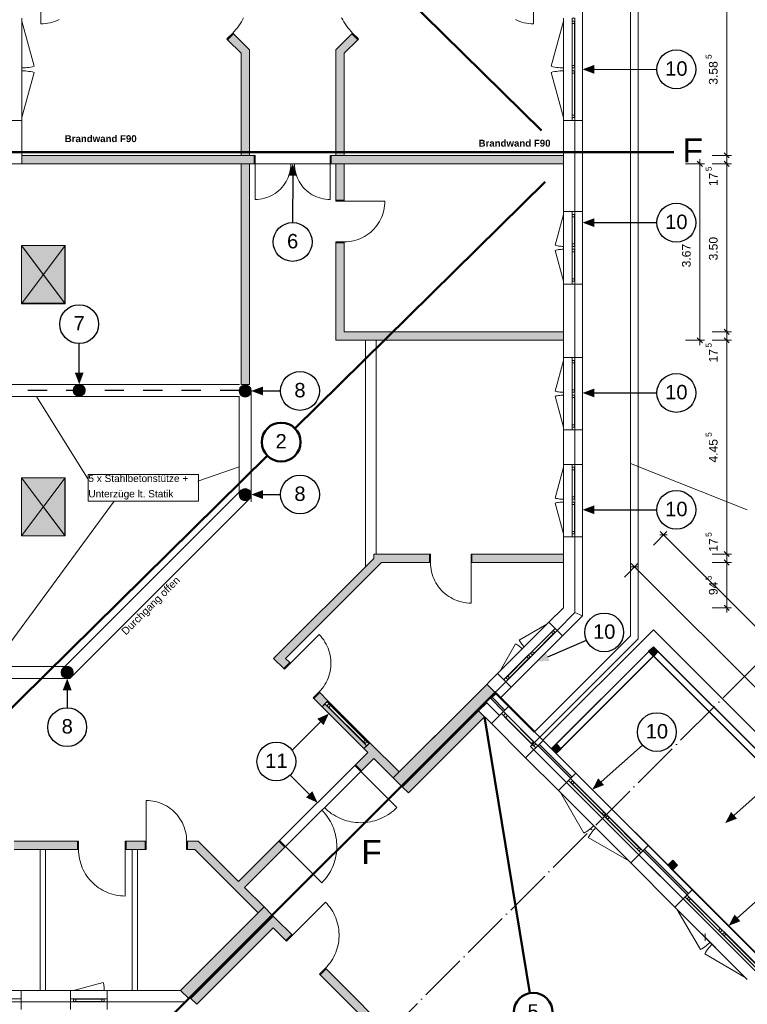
# Model space of a CAD drawing. Header units: millimetres. Extents: x -15507 to 123453, y -13113 to 44965.
# Tile 7 of 15: x 20119 to 35264, y -50 to 20459. Entities that reach past the tile are written whole.
import ezdxf
from ezdxf.xclip import XClip

# ---------------------------------------------------------------- set-up
doc = ezdxf.new("R2010")
doc.units = ezdxf.units.MM
doc.header["$MEASUREMENT"] = 0
doc.header["$XCLIPFRAME"] = 0
doc.linetypes.add('Strichpunktlinie', pattern=[1250, 1000, -125, 0, -125])
doc.linetypes.add('Штриховая (копия)', pattern=[800, 400, -400])
for name, color, linetype in [('1-EG_1_0', 7, 'Continuous'), ('1-EG_1_Abschnitt 1_Erdgeschoss_Standard', 7, 'Continuous'), ('1-EG_1_EG', 7, 'Continuous'), ('T03 Cutfill', 7, 'Continuous'), ('Аннотация - Текст', 7, 'Continuous'), ('Чертеж и Рисунок', 7, 'Continuous')]:
    doc.layers.add(name, color=color, linetype=linetype)
doc.styles.add('СГЕНЕРИР_СТИЛЬ_1', font='arial.ttf')
doc.styles.add('СГЕНЕРИР_СТИЛЬ_2', font='arialbd.ttf')
doc.styles.add('СГЕНЕРИР_СТИЛЬ_5', font='arial.ttf')

# ---------------------------------------------------------------- blocks, each defined once
blk = doc.blocks.new('Чертеж_1_1', base_point=(21718, 6295))
at = {"layer": '1-EG_1_0', "linetype": 'Continuous', "lineweight": 18, "true_color": 0xf8991e}
for points in [[(24901, 19832), (24567, 20166), (24443, 20043), (24726, 19759), (24726, 17632), (24901, 17632)], [(27159, 20043), (27036, 20166), (26701, 19832), (26701, 17632), (26876, 17632), (26876, 19759)], [(24901, 17457), (24726, 17457), (24726, 12857), (24901, 12857)], [(26876, 17457), (26701, 17457), (26701, 16697), (26876, 16697)], [(26876, 15812), (26701, 15812), (26701, 13782), (31436, 13782), (31436, 13957), (26876, 13957)], [(25652, 7155), (27649, 9152), (28649, 9152), (28649, 9327), (27489, 9327), (27489, 9239), (25405, 7155), (25617, 6943), (25741, 7067)], [(31436, 9327), (29534, 9327), (29534, 9152), (31436, 9152)], [(29845, 6617), (27894, 4666), (28064, 4496), (30015, 6447)], [(26243, 6317), (26412, 6148), (26536, 6272), (26366, 6441)], [(28064, 4496), (28209, 4351), (29796, 5938), (29672, 6062), (28096, 4486), (28075, 4507)], [(27409, 5398), (27286, 5275), (27364, 5196), (27107, 4938), (27231, 4815), (27488, 5072), (27894, 4666), (28018, 4790)], [(21324, 3350), (20004, 3350), (20004, 3175), (21324, 3175)], [(22334, 3350), (22334, 3175), (22729, 3175), (22729, 3350)], [(23836, 3350), (23614, 3350), (23614, 3175), (23764, 3175), (25084, 1855), (25207, 1979), (24801, 2385), (25640, 3224), (25516, 3347), (24677, 2509)], [(25207, 1979), (23468, 240), (23638, 70), (25377, 1809)], [(23684, 73), (23807, -50), (25398, 1541), (25660, 1279), (25784, 1403), (25377, 1809), (25366, 1799), (25388, 1777)], [(26498, 689), (26374, 565), (27643, -704), (27767, -581)]]:
    blk.add_hatch(color=30, dxfattribs=at).paths.add_polyline_path(points)
at = {"layer": '1-EG_1_Abschnitt 1_Erdgeschoss_Standard', "linetype": 'Continuous', "lineweight": 0, "true_color": 0x000000}
for points in [[(21056, 14553), (21056, 15753), (20156, 15753)], [(21056, 9717), (21056, 10917), (20156, 10917)]]:
    blk.add_hatch(color=18, dxfattribs=at).paths.add_polyline_path(points)
at = {"layer": '1-EG_1_Abschnitt 1_Erdgeschoss_Standard', "linetype": 'Continuous', "lineweight": 0, "true_color": 0xffffff}
for points in [[(29927, 6316), (30192, 6051), (30220, 6079), (29955, 6345)], [(30906, 5337), (31588, 4655), (31617, 4683), (30934, 5365)], [(33094, 3149), (34014, 2229), (34042, 2258), (33123, 3177)]]:
    blk.add_hatch(color=7, dxfattribs=at).paths.add_polyline_path(points)
at = {"layer": '1-EG_1_EG', "linetype": 'Continuous', "lineweight": 18, "true_color": 0xd19cc7}
for points in [[(20166, 17632), (20166, 17457), (25001, 17457), (25001, 17632)], [(31436, 17632), (26601, 17632), (26601, 17457), (31436, 17457)]]:
    blk.add_hatch(color=9, dxfattribs=at).paths.add_polyline_path(points)
at = {"layer": '1-EG_1_EG', "linetype": 'Continuous', "lineweight": 18, "true_color": 0xd3fefe}
for points in [[(21066, 15753), (20156, 15753), (20156, 14543), (21066, 14543)], [(21066, 10917), (20156, 10917), (20156, 9707), (21066, 9707)]]:
    blk.add_hatch(color=7, dxfattribs=at).paths.add_polyline_path(points)
at = {"layer": '1-EG_1_EG', "linetype": 'Continuous', "lineweight": 18}
for points in [[(21483, 12738, 1), (21233, 12738, 1)], [(24939, 12726, 1), (24689, 12726, 1)], [(24939, 10568, 1), (24689, 10568, 1)], [(21233, 6863, 1), (20983, 6863, 1)]]:
    blk.add_hatch(color=9, dxfattribs=at).paths.add_polyline_path(points)
at = {"layer": '1-EG_1_EG', "linetype": 'Continuous', "lineweight": 18, "true_color": 0x806700}
for points in [[(33211, 7296), (33310, 7197), (33409, 7296), (33310, 7395)], [(31189, 5273), (31288, 5174), (31387, 5273), (31288, 5372)], [(33614, 2848), (33713, 2749), (33812, 2848), (33713, 2947)]]:
    blk.add_hatch(color=46, dxfattribs=at).paths.add_polyline_path(points)
at = {"layer": '1-EG_1_EG', "linetype": 'Continuous', "lineweight": 18, "true_color": 0x89fefd}
blk.add_hatch(color=131, dxfattribs=at).paths.add_polyline_path([(26412, 6148), (27286, 5275), (27348, 5336), (26474, 6210)])
at = {"layer": '1-EG_1_0', "color": 7, "linetype": 'Continuous', "lineweight": 18, "flags": 128}
for points in [[(23468, 240), (23638, 70)], [(23684, 73), (23807, -50)]]:
    blk.add_lwpolyline(points, dxfattribs=at)
at = {"layer": '1-EG_1_Abschnitt 1_Erdgeschoss_Standard', "color": 7, "linetype": 'Continuous', "lineweight": 18}
for p, q in [((32996, 32223), (32996, 7562)), ((31836, 31742), (31836, 8042)), ((20166, 18359), (20166, 20489)), ((31436, 20489), (31436, 18359)), ((31621, 20379), (31621, 19504)), ((31671, 20379), (31671, 19504)), ((31836, 18359), (31836, 20489)), ((24567, 20166), (24443, 20043)), ((24901, 19832), (24567, 20166)), ((27036, 20166), (26701, 19832)), ((27159, 20043), (27036, 20166)), ((24726, 19759), (24443, 20043)), ((27159, 20043), (26876, 19759)), ((24726, 19759), (24726, 17632)), ((24901, 19832), (24901, 17632)), ((26701, 19832), (26701, 17632)), ((26876, 19759), (26876, 17632)), ((31621, 19344), (31621, 18469)), ((31671, 19344), (31671, 18469)), ((20166, 18359), (19766, 18359)), ((20166, 18359), (20166, 17457)), ((31436, 18359), (31436, 16462)), ((31836, 18359), (31436, 18359)), ((31676, 18359), (31676, 16462)), ((31676, 18359), (31676, 16462)), ((31836, 18359), (31836, 16462)), ((20166, 17457), (17766, 17457)), ((20166, 17632), (20166, 17457)), ((24726, 17632), (20166, 17632)), ((24726, 17457), (20166, 17457)), ((24726, 17457), (24726, 12857)), ((25001, 17632), (24901, 17632)), ((25001, 17457), (24901, 17457)), ((24901, 17457), (24901, 12857)), ((25001, 17632), (25001, 17457)), ((26701, 17632), (26601, 17632)), ((26601, 17632), (26601, 17457)), ((26701, 17457), (26601, 17457)), ((26701, 17457), (26701, 16697)), ((31436, 17632), (26876, 17632)), ((31436, 17457), (26876, 17457)), ((26876, 17457), (26876, 16697)), ((31436, 17632), (31436, 17457)), ((26876, 16697), (26701, 16697)), ((31836, 16462), (31436, 16462)), ((31436, 16462), (31436, 14952)), ((31836, 14952), (31836, 16462)), ((31621, 16352), (31621, 15787)), ((31671, 16352), (31671, 15787)), ((26701, 15812), (26701, 13782)), ((26876, 15812), (26701, 15812)), ((26876, 15812), (26876, 13957)), ((21056, 15753), (20156, 15753)), ((20156, 15753), (20156, 14553)), ((21056, 15753), (20156, 15753)), ((20156, 15753), (21056, 14553)), ((21056, 15753), (21056, 14553)), ((21056, 14553), (21056, 15753)), ((31621, 15627), (31621, 15062)), ((31671, 15627), (31671, 15062)), ((31436, 14952), (31436, 13423)), ((31836, 14952), (31436, 14952)), ((31676, 14952), (31676, 13423)), ((31676, 14952), (31676, 13423)), ((31836, 14952), (31836, 13423)), ((21056, 14553), (20156, 14553)), ((31436, 13957), (26876, 13957)), ((31436, 13957), (31436, 13782)), ((31436, 13782), (26701, 13782)), ((31836, 13423), (31436, 13423)), ((31436, 13423), (31436, 11913)), ((31836, 11913), (31836, 13423)), ((31621, 13313), (31621, 12748)), ((31671, 13313), (31671, 12748)), ((21479, 12770), (21466, 12800)), ((21483, 12738), (21479, 12770)), ((24693, 12758), (24689, 12726)), ((24693, 12694), (24689, 12726)), ((24705, 12789), (24693, 12758)), ((24725, 12814), (24705, 12789)), ((24751, 12834), (24725, 12814)), ((24901, 12857), (24726, 12857)), ((24781, 12847), (24751, 12834)), ((24814, 12851), (24781, 12847)), ((24846, 12847), (24814, 12851)), ((24876, 12834), (24846, 12847)), ((24902, 12814), (24876, 12834)), ((24922, 12789), (24902, 12814)), ((24934, 12758), (24922, 12789)), ((24939, 12726), (24934, 12758)), ((24939, 12726), (24934, 12694)), ((24705, 12664), (24693, 12694)), ((24725, 12638), (24705, 12664)), ((24751, 12618), (24725, 12638)), ((24781, 12605), (24751, 12618)), ((24814, 12601), (24781, 12605)), ((24846, 12605), (24814, 12601)), ((24876, 12618), (24846, 12605)), ((24902, 12638), (24876, 12618)), ((24922, 12664), (24902, 12638)), ((24934, 12694), (24922, 12664)), ((31621, 12588), (31621, 12023)), ((31671, 12588), (31671, 12023)), ((31436, 11913), (31436, 11196)), ((31836, 11913), (31436, 11913)), ((31676, 11913), (31676, 11196)), ((31676, 11913), (31676, 11196)), ((31836, 11913), (31836, 11196)), ((31836, 11196), (31436, 11196)), ((31436, 11196), (31436, 9686)), ((31621, 11086), (31621, 10521)), ((31671, 11086), (31671, 10521)), ((31836, 9686), (31836, 11196)), ((21056, 10917), (20156, 10917)), ((20156, 10917), (20156, 9717)), ((21056, 10917), (20156, 10917)), ((20156, 10917), (21056, 9717)), ((21056, 10917), (21056, 9717)), ((21056, 9717), (21056, 10917)), ((24751, 10676), (24725, 10657)), ((24781, 10689), (24751, 10676)), ((24814, 10693), (24781, 10689)), ((24846, 10689), (24814, 10693)), ((24876, 10676), (24846, 10689)), ((24902, 10657), (24876, 10676)), ((24693, 10601), (24689, 10568)), ((24693, 10536), (24689, 10568)), ((24705, 10631), (24693, 10601)), ((24705, 10506), (24693, 10536)), ((24725, 10657), (24705, 10631)), ((24725, 10480), (24705, 10506)), ((24751, 10460), (24725, 10480)), ((24902, 10480), (24876, 10460)), ((24922, 10631), (24902, 10657)), ((24922, 10506), (24902, 10480)), ((24934, 10601), (24922, 10631)), ((24934, 10536), (24922, 10506)), ((24939, 10568), (24934, 10601)), ((24939, 10568), (24934, 10536)), ((24781, 10447), (24751, 10460)), ((24814, 10443), (24781, 10447)), ((24846, 10447), (24814, 10443)), ((24876, 10460), (24846, 10447)), ((31621, 10361), (31621, 9796)), ((31671, 10361), (31671, 9796)), ((31436, 9686), (31436, 8208)), ((31836, 9686), (31436, 9686)), ((31676, 9686), (31676, 8108)), ((31676, 9686), (31676, 8108)), ((31836, 9686), (31836, 8042)), ((27489, 9239), (25405, 7155)), ((27489, 9327), (27489, 9239)), ((28649, 9327), (27489, 9327)), ((28649, 9327), (28649, 9152)), ((31436, 9327), (29534, 9327)), ((29534, 9327), (29534, 9152)), ((31436, 9327), (31436, 9152)), ((27649, 9152), (25652, 7155)), ((28649, 9152), (27649, 9152)), ((31436, 9152), (29534, 9152)), ((31436, 8208), (31136, 7908)), ((31836, 8042), (30128, 6334)), ((31676, 8108), (31306, 7738)), ((31676, 8108), (31306, 7738)), ((31836, 8042), (31419, 7625)), ((31836, 8042), (31676, 8108)), ((31836, 8042), (31676, 8108)), ((31136, 7908), (30068, 6840)), ((31419, 7625), (31136, 7908)), ((30351, 6557), (31419, 7625)), ((31189, 7699), (30789, 7299)), ((31224, 7664), (30825, 7264)), ((32996, 7562), (30754, 5319)), ((33314, 7398), (33211, 7303)), ((33314, 7391), (33218, 7303)), ((33409, 7296), (33314, 7398)), ((33402, 7296), (33314, 7391)), ((30676, 7186), (30277, 6787)), ((33261, 7349), (31194, 5282)), ((33264, 7345), (31198, 5279)), ((33356, 7253), (31290, 5187)), ((33360, 7250), (31293, 5183)), ((33306, 7200), (33211, 7303)), ((33307, 7208), (33218, 7303)), ((33360, 7349), (33261, 7250)), ((33360, 7250), (33261, 7349)), ((38112, 2399), (33261, 7250)), ((38115, 2403), (33265, 7254)), ((33409, 7296), (33306, 7200)), ((33402, 7296), (33307, 7208)), ((38207, 2495), (33356, 7346)), ((38211, 2498), (33360, 7349)), ((21076, 6983), (21046, 6971)), ((21108, 6987), (21076, 6983)), ((21140, 6983), (21108, 6987)), ((21171, 6971), (21140, 6983)), ((25617, 6943), (25405, 7155)), ((25741, 7067), (25617, 6943)), ((25741, 7067), (25652, 7155)), ((30712, 7151), (30312, 6751)), ((20987, 6895), (20983, 6863)), ((20987, 6830), (20983, 6863)), ((21000, 6925), (20987, 6895)), ((21000, 6800), (20987, 6830)), ((21020, 6951), (21000, 6925)), ((21020, 6774), (21000, 6800)), ((21046, 6971), (21020, 6951)), ((21046, 6754), (21020, 6774)), ((21196, 6951), (21171, 6971)), ((21196, 6774), (21171, 6754)), ((21216, 6925), (21196, 6951)), ((21216, 6800), (21196, 6774)), ((21229, 6895), (21216, 6925)), ((21229, 6830), (21216, 6800)), ((21233, 6863), (21229, 6895)), ((21233, 6863), (21229, 6830)), ((30068, 6840), (29668, 6440)), ((30351, 6557), (30068, 6840)), ((21076, 6742), (21046, 6754)), ((21108, 6738), (21076, 6742)), ((21140, 6742), (21108, 6738)), ((21171, 6754), (21140, 6742)), ((30238, 6670), (29838, 6270)), ((30238, 6670), (29838, 6270)), ((30301, 6161), (29845, 6617)), ((26366, 6441), (26243, 6317)), ((26536, 6272), (26366, 6441)), ((29668, 6440), (27894, 4666)), ((30036, 6426), (29927, 6316)), ((30036, 6426), (29927, 6316)), ((30128, 6334), (30036, 6426)), ((30351, 6557), (30128, 6334)), ((26412, 6148), (26243, 6317)), ((26536, 6272), (26412, 6148)), ((27409, 5398), (26536, 6272)), ((27344, 5418), (26556, 6206)), ((27309, 5453), (26591, 6171)), ((29838, 6270), (28064, 4496)), ((29842, 6232), (29672, 6062)), ((29838, 6270), (29820, 6253)), ((29842, 6232), (29820, 6253)), ((30107, 5966), (29842, 6232)), ((30107, 5966), (29842, 6232)), ((30192, 6051), (29927, 6316)), ((30192, 6051), (29927, 6316)), ((30301, 6161), (29937, 5797)), ((30220, 6079), (29955, 6345)), ((30220, 6079), (29955, 6345)), ((38978, -2515), (30128, 6334)), ((31015, 5447), (30301, 6161)), ((26412, 6148), (27286, 5275)), ((27273, 5418), (26556, 6135)), ((29672, 6062), (28096, 4486)), ((29937, 5797), (29672, 6062)), ((30273, 5963), (30817, 5418)), ((29796, 5938), (28209, 4351)), ((29937, 5797), (30651, 5082)), ((29980, 5754), (30609, 5125)), ((30231, 5920), (30775, 5376)), ((27409, 5398), (27286, 5275)), ((28018, 4790), (27409, 5398)), ((31015, 5447), (30651, 5082)), ((31588, 4655), (30906, 5337)), ((31588, 4655), (30906, 5337)), ((31617, 4683), (30934, 5365)), ((31617, 4683), (30934, 5365)), ((31698, 4764), (31015, 5447)), ((31291, 5376), (31189, 5281)), ((31291, 5369), (31196, 5280)), ((31387, 5273), (31291, 5376)), ((31380, 5274), (31291, 5369)), ((27364, 5196), (27107, 4938)), ((27364, 5196), (27286, 5275)), ((38589, -2515), (30754, 5319)), ((31503, 4570), (30821, 5252)), ((31503, 4570), (30821, 5252)), ((31284, 5178), (31189, 5281)), ((31697, 4764), (31189, 5273)), ((31293, 5183), (31194, 5282)), ((31284, 5185), (31196, 5280)), ((31380, 5274), (31284, 5185)), ((31387, 5273), (31284, 5178)), ((27231, 4815), (27107, 4938)), ((27488, 5072), (27231, 4815)), ((27894, 4666), (27488, 5072)), ((31334, 4400), (30651, 5082)), ((28018, 4790), (27894, 4666)), ((31698, 4764), (31334, 4400)), ((33204, 3258), (31698, 4764)), ((28064, 4496), (27894, 4666)), ((31624, 4534), (32242, 3916)), ((31659, 4570), (32278, 3951)), ((28075, 4507), (28064, 4496)), ((28085, 4475), (28064, 4496)), ((28096, 4486), (28075, 4507)), ((28209, 4351), (28085, 4475)), ((31334, 4400), (32840, 2894)), ((32355, 3803), (32974, 3184)), ((32391, 3838), (33010, 3219)), ((20544, 3350), (20004, 3350)), ((21324, 3350), (20544, 3350)), ((21324, 3350), (21324, 3175)), ((22729, 3350), (22334, 3350)), ((22334, 3350), (22334, 3175)), ((22729, 3350), (22729, 3175)), ((23836, 3350), (23614, 3350)), ((23614, 3350), (23614, 3175)), ((24677, 2509), (23836, 3350)), ((25516, 3347), (24677, 2509)), ((25640, 3224), (25516, 3347)), ((20659, 3175), (20004, 3175)), ((20544, 3175), (20544, 240)), ((21324, 3175), (20659, 3175)), ((20659, 3175), (20659, 240)), ((22574, 3175), (22334, 3175)), ((22459, 3175), (22459, 240)), ((22729, 3175), (22574, 3175)), ((22574, 3175), (22574, 240)), ((23764, 3175), (23614, 3175)), ((25084, 1855), (23764, 3175)), ((25640, 3224), (24801, 2385)), ((33204, 3258), (32840, 2894)), ((34014, 2229), (33094, 3149)), ((34014, 2229), (33094, 3149)), ((34042, 2258), (33123, 3177)), ((34042, 2258), (33123, 3177)), ((34120, 2336), (33202, 3256)), ((34123, 2339), (33204, 3258)), ((33759, 1975), (32840, 2894)), ((33929, 2144), (33010, 3064)), ((33929, 2144), (33010, 3064)), ((33717, 2951), (33614, 2855)), ((33717, 2944), (33621, 2855)), ((33812, 2848), (33717, 2951)), ((33805, 2848), (33717, 2944)), ((33709, 2753), (33614, 2855)), ((33710, 2760), (33621, 2855)), ((33812, 2848), (33709, 2753)), ((33805, 2848), (33710, 2760)), ((25207, 1979), (24801, 2385)), ((34123, 2339), (33759, 1975)), ((35629, 833), (34123, 2339)), ((34049, 2109), (34668, 1490)), ((34084, 2144), (34703, 1526)), ((25207, 1979), (23468, 240)), ((25207, 1979), (25084, 1855)), ((25377, 1809), (25207, 1979)), ((33759, 1975), (35265, 469)), ((25377, 1809), (23568, 0)), ((25388, 1777), (23684, 73)), ((25377, 1809), (25366, 1799)), ((25388, 1777), (25366, 1799)), ((25398, 1788), (25377, 1809)), ((25460, 1726), (25398, 1788)), ((25784, 1403), (25460, 1726)), ((25398, 1541), (23807, -50)), ((25660, 1279), (25398, 1541)), ((25784, 1403), (25660, 1279)), ((34781, 1377), (35400, 759)), ((34816, 1413), (35435, 794)), ((26498, 689), (26374, 565)), ((26882, 304), (26498, 689)), ((26758, 180), (26374, 565)), ((20149, 240), (19389, 240)), ((21179, 240), (20149, 240)), ((20149, 240), (20149, -160)), ((20659, 240), (20544, 240)), ((21179, 240), (21179, -160)), ((21939, 240), (21179, 240)), ((23468, 240), (21939, 240)), ((21939, 240), (21939, -160)), ((22574, 240), (22459, 240)), ((27767, -581), (26882, 304)), ((21829, 55), (21289, 55)), ((21829, 5), (21289, 5)), ((23662, 95), (23379, -188)), ((23684, 73), (23662, 95)), ((27643, -704), (26758, 180)), ((21179, 0), (20149, 0)), ((21179, 0), (20149, 0)), ((23568, 0), (21939, 0)), ((23568, 0), (21939, 0)), ((23568, 0), (23408, -160))]:
    blk.add_line(p, q, dxfattribs=at)
at = {"layer": '1-EG_1_Abschnitt 1_Erdgeschoss_Standard', "color": 7, "linetype": 'Continuous', "lineweight": 18, "flags": 128}
for points in [[(24553, 20180), (24587, 20216), (24619, 20253), (24650, 20291), (24680, 20330), (24708, 20370), (24734, 20412), (24759, 20455), (24781, 20498)], [(27050, 20180), (27016, 20216), (26983, 20253), (26952, 20291), (26923, 20330), (26895, 20370), (26868, 20412), (26844, 20455), (26821, 20498)], [(20940, 20462), (20896, 20441), (20850, 20423), (20804, 20407), (20756, 20395), (20708, 20385), (20659, 20378), (20610, 20373), (20561, 20372), (20561, 21217)], [(30437, 20462), (30482, 20441), (30527, 20423), (30574, 20407), (30621, 20395), (30669, 20385), (30718, 20378), (30767, 20373), (30816, 20372), (30816, 21217)], [(20166, 19454), (20203, 19455), (20239, 19457), (20275, 19460), (20312, 19465), (20347, 19471), (20383, 19479), (20419, 19488), (20166, 20429)], [(31436, 19454), (31400, 19455), (31363, 19457), (31327, 19460), (31291, 19465), (31255, 19471), (31219, 19479), (31184, 19488), (31436, 20429)], [(20166, 19394), (20203, 19394), (20239, 19392), (20275, 19388), (20312, 19383), (20347, 19377), (20383, 19370), (20419, 19361), (20166, 18419)], [(31436, 19394), (31400, 19394), (31363, 19392), (31327, 19388), (31291, 19383), (31255, 19377), (31219, 19370), (31184, 19361), (31436, 18419)], [(25764, 17457), (25762, 17408), (25757, 17360), (25749, 17312), (25738, 17265), (25724, 17218), (25707, 17173), (25687, 17128), (25664, 17086), (25639, 17044), (25610, 17005), (25579, 16967), (25546, 16932), (25511, 16899), (25473, 16868), (25434, 16839), (25392, 16814), (25350, 16791), (25305, 16771), (25260, 16754), (25213, 16740), (25166, 16729), (25118, 16721), (25070, 16716), (25021, 16714), (25021, 17457)], [(25839, 17457), (25840, 17408), (25845, 17360), (25853, 17312), (25864, 17265), (25878, 17218), (25895, 17173), (25915, 17128), (25938, 17086), (25964, 17044), (25992, 17005), (26023, 16967), (26056, 16932), (26092, 16899), (26129, 16868), (26169, 16839), (26210, 16814), (26253, 16791), (26297, 16771), (26343, 16754), (26389, 16740), (26436, 16729), (26484, 16721), (26533, 16716), (26581, 16714), (26581, 17457)], [(26876, 15832), (26925, 15833), (26974, 15838), (27023, 15845), (27071, 15855), (27119, 15867), (27165, 15883), (27211, 15901), (27255, 15922), (27299, 15945), (27341, 15971), (27381, 15999), (27419, 16029), (27456, 16062), (27491, 16097), (27524, 16134), (27554, 16172), (27582, 16212), (27608, 16254), (27631, 16298), (27652, 16342), (27670, 16388), (27686, 16434), (27698, 16482), (27708, 16530), (27716, 16579), (27720, 16628), (27721, 16677), (26876, 16677)], [(31436, 15737), (31411, 15737), (31387, 15739), (31362, 15741), (31337, 15744), (31313, 15748), (31288, 15753), (31264, 15759), (31436, 16402)], [(31436, 15677), (31411, 15676), (31387, 15675), (31362, 15673), (31337, 15669), (31313, 15665), (31288, 15660), (31264, 15654), (31436, 15012)], [(31436, 12698), (31411, 12699), (31387, 12700), (31362, 12702), (31337, 12705), (31313, 12710), (31288, 12715), (31264, 12721), (31436, 13363)], [(31436, 12638), (31411, 12638), (31387, 12636), (31362, 12634), (31337, 12631), (31313, 12626), (31288, 12621), (31264, 12615), (31436, 11973)], [(31436, 10471), (31411, 10471), (31387, 10472), (31362, 10475), (31337, 10478), (31313, 10482), (31288, 10487), (31264, 10493), (31436, 11136)], [(31436, 10411), (31411, 10410), (31387, 10409), (31362, 10406), (31337, 10403), (31313, 10399), (31288, 10394), (31264, 10388), (31436, 9746)], [(28669, 9152), (28670, 9103), (28674, 9054), (28682, 9005), (28691, 8957), (28704, 8909), (28720, 8863), (28738, 8817), (28759, 8773), (28782, 8729), (28808, 8687), (28836, 8647), (28866, 8609), (28899, 8572), (28934, 8537), (28971, 8504), (29009, 8474), (29049, 8446), (29091, 8420), (29134, 8397), (29179, 8376), (29225, 8358), (29271, 8342), (29319, 8330), (29367, 8320), (29416, 8313), (29465, 8308), (29514, 8307), (29514, 9152)], [(30623, 7395), (30606, 7413), (30589, 7431), (30574, 7451), (30558, 7470), (30544, 7491), (30530, 7511), (30518, 7533), (31094, 7865)], [(26352, 6455), (26386, 6491), (26418, 6529), (26447, 6568), (26474, 6609), (26499, 6652), (26521, 6696), (26540, 6741), (26557, 6787), (26571, 6834), (26582, 6882), (26591, 6930), (26597, 6979), (26599, 7028), (26599, 7077), (26597, 7127), (26591, 7175), (26582, 7224), (26571, 7272), (26557, 7319), (26540, 7365), (26521, 7410), (26499, 7454), (26474, 7496), (26447, 7538), (26418, 7577), (26386, 7615), (26352, 7650), (25755, 7053)], [(30581, 7353), (30563, 7370), (30544, 7386), (30525, 7402), (30506, 7417), (30485, 7432), (30464, 7445), (30443, 7458), (30111, 6882)], [(26462, 4046), (26497, 4012), (26535, 3979), (26573, 3949), (26613, 3920), (26655, 3893), (26697, 3868), (26741, 3845), (26785, 3824), (26831, 3805), (26877, 3788), (26924, 3774), (26972, 3761), (27020, 3751), (27069, 3743), (27118, 3738), (27167, 3734), (27217, 3733), (27266, 3734), (27315, 3738), (27364, 3743), (27413, 3751), (27461, 3761), (27509, 3774), (27556, 3788), (27602, 3805), (27648, 3824), (27692, 3845), (27736, 3868), (27779, 3893), (27820, 3920), (27860, 3949), (27899, 3979), (27936, 4012), (27971, 4046), (27217, 4800)], [(32066, 3668), (32039, 3643), (32012, 3619), (31984, 3595), (31955, 3573), (31925, 3552), (31895, 3532), (31864, 3513), (31376, 4358)], [(23594, 3350), (23593, 3399), (23589, 3448), (23582, 3497), (23572, 3545), (23559, 3592), (23543, 3639), (23525, 3685), (23505, 3729), (23481, 3772), (23455, 3814), (23427, 3855), (23397, 3893), (23364, 3930), (23329, 3965), (23293, 3997), (23254, 4028), (23214, 4056), (23172, 4082), (23129, 4105), (23084, 4126), (23038, 4144), (22992, 4160), (22944, 4172), (22896, 4182), (22848, 4189), (22799, 4194), (22749, 4195), (22749, 3350)], [(26409, 3993), (26443, 3957), (26475, 3920), (26506, 3881), (26535, 3841), (26562, 3800), (26586, 3757), (26609, 3714), (26630, 3669), (26649, 3623), (26666, 3577), (26681, 3530), (26693, 3482), (26703, 3434), (26711, 3385), (26717, 3336), (26720, 3287), (26721, 3238), (26720, 3188), (26717, 3139), (26711, 3090), (26703, 3042), (26693, 2993), (26681, 2946), (26666, 2899), (26649, 2852), (26630, 2807), (26609, 2762), (26586, 2718), (26562, 2676), (26535, 2634), (26506, 2594), (26475, 2556), (26443, 2519), (26409, 2483), (25654, 3238)], [(32108, 3626), (32083, 3600), (32058, 3572), (32035, 3544), (32013, 3515), (31992, 3486), (31972, 3455), (31953, 3424), (32797, 2936)], [(21344, 3175), (21346, 3126), (21349, 3077), (21356, 3028), (21364, 2980), (21375, 2932), (21389, 2885), (21405, 2838), (21423, 2792), (21444, 2748), (21466, 2704), (21491, 2662), (21518, 2621), (21547, 2581), (21578, 2543), (21611, 2507), (21646, 2472), (21683, 2439), (21721, 2408), (21760, 2379), (21801, 2352), (21844, 2327), (21887, 2304), (21932, 2284), (21978, 2265), (22024, 2249), (22071, 2236), (22119, 2225), (22168, 2216), (22216, 2210), (22265, 2206), (22314, 2205), (22314, 3175)], [(26484, 703), (26518, 738), (26550, 776), (26580, 814), (26608, 855), (26634, 896), (26658, 939), (26679, 984), (26699, 1029), (26716, 1075), (26730, 1122), (26743, 1169), (26753, 1217), (26760, 1266), (26765, 1315), (26767, 1364), (26767, 1413), (26765, 1462), (26760, 1511), (26753, 1560), (26743, 1608), (26730, 1655), (26716, 1702), (26699, 1748), (26679, 1794), (26658, 1838), (26634, 1881), (26608, 1922), (26580, 1963), (26550, 2002), (26518, 2039), (26484, 2074), (25798, 1389)], [(34491, 1243), (34465, 1218), (34437, 1193), (34409, 1170), (34380, 1148), (34351, 1127), (34320, 1107), (34289, 1088), (33801, 1932)], [(34533, 1200), (34508, 1174), (34484, 1147), (34460, 1119), (34438, 1090), (34417, 1060), (34397, 1030), (34378, 999), (35223, 511)], [(21879, 240), (21879, 264), (21878, 288), (21875, 312), (21872, 335), (21868, 359), (21863, 382), (21858, 406), (21239, 240)]]:
    blk.add_lwpolyline(points, dxfattribs=at)
for points in [[(31676, 20489), (31676, 18359), (31616, 18359), (31616, 20489)], [(31621, 20429), (31621, 20379), (31671, 20379), (31671, 20429)], [(24443, 20043), (24429, 20057), (24553, 20180), (24567, 20166)], [(27159, 20043), (27174, 20057), (27050, 20180), (27036, 20166)], [(31671, 19454), (31671, 19504), (31621, 19504), (31621, 19454)], [(31621, 19394), (31621, 19344), (31671, 19344), (31671, 19394)], [(31671, 18419), (31671, 18469), (31621, 18469), (31621, 18419)], [(25001, 17632), (25021, 17632), (25021, 17457), (25001, 17457)], [(26601, 17632), (26581, 17632), (26581, 17457), (26601, 17457)], [(26876, 16697), (26876, 16677), (26701, 16677), (26701, 16697)], [(31676, 16462), (31676, 14952), (31616, 14952), (31616, 16462)], [(31621, 16402), (31621, 16352), (31671, 16352), (31671, 16402)], [(26876, 15812), (26876, 15832), (26701, 15832), (26701, 15812)], [(31671, 15737), (31671, 15787), (31621, 15787), (31621, 15737)], [(31621, 15677), (31621, 15627), (31671, 15627), (31671, 15677)], [(31671, 15012), (31671, 15062), (31621, 15062), (31621, 15012)], [(31676, 13423), (31676, 11913), (31616, 11913), (31616, 13423)], [(31621, 13363), (31621, 13313), (31671, 13313), (31671, 13363)], [(31671, 12698), (31671, 12748), (31621, 12748), (31621, 12698)], [(31621, 12638), (31621, 12588), (31671, 12588), (31671, 12638)], [(31671, 11973), (31671, 12023), (31621, 12023), (31621, 11973)], [(31676, 11196), (31676, 9686), (31616, 9686), (31616, 11196)], [(31621, 11136), (31621, 11086), (31671, 11086), (31671, 11136)], [(31671, 10471), (31671, 10521), (31621, 10521), (31621, 10471)], [(31621, 10411), (31621, 10361), (31671, 10361), (31671, 10411)], [(31671, 9746), (31671, 9796), (31621, 9796), (31621, 9746)], [(28649, 9327), (28669, 9327), (28669, 9152), (28649, 9152)], [(29534, 9327), (29514, 9327), (29514, 9152), (29534, 9152)], [(31306, 7738), (30238, 6670), (30195, 6713), (31263, 7780)], [(38613, 2445), (33314, 7752), (31012, 5450), (36315, 136)], [(31224, 7734), (31189, 7699), (31224, 7664), (31260, 7699)], [(30712, 7222), (30676, 7186), (30712, 7151), (30747, 7186)], [(30789, 7229), (30825, 7264), (30789, 7299), (30754, 7264)], [(25741, 7067), (25755, 7053), (25631, 6929), (25617, 6943)], [(30277, 6716), (30312, 6751), (30277, 6787), (30241, 6751)], [(26366, 6441), (26352, 6455), (26229, 6332), (26243, 6317)], [(27348, 5336), (26474, 6210), (26517, 6252), (27390, 5379)], [(26520, 6171), (26556, 6135), (26591, 6171), (26556, 6206)], [(30188, 6048), (30902, 5333), (30860, 5291), (30146, 6005)], [(30188, 5963), (30231, 5920), (30273, 5963), (30231, 6005)], [(27344, 5418), (27309, 5453), (27273, 5418), (27309, 5382)], [(30860, 5376), (30817, 5418), (30775, 5376), (30817, 5333)], [(27231, 4815), (27217, 4800), (27093, 4924), (27107, 4938)], [(31585, 4651), (33091, 3145), (33048, 3103), (31542, 4609)], [(31588, 4570), (31624, 4534), (31659, 4570), (31624, 4605)], [(32313, 3916), (32278, 3951), (32242, 3916), (32278, 3880)], [(32320, 3838), (32355, 3803), (32391, 3838), (32355, 3873)], [(21324, 3350), (21344, 3350), (21344, 3175), (21324, 3175)], [(22334, 3350), (22314, 3350), (22314, 3175), (22334, 3175)], [(22729, 3175), (22749, 3175), (22749, 3350), (22729, 3350)], [(23614, 3175), (23594, 3175), (23594, 3350), (23614, 3350)], [(25640, 3224), (25654, 3238), (25530, 3362), (25516, 3347)], [(33045, 3184), (33010, 3219), (32974, 3184), (33010, 3149)], [(34010, 2226), (35516, 720), (35474, 677), (33968, 2183)], [(34014, 2144), (34049, 2109), (34084, 2144), (34049, 2180)], [(34738, 1490), (34703, 1526), (34668, 1490), (34703, 1455)], [(34745, 1413), (34781, 1377), (34816, 1413), (34781, 1448)], [(25784, 1403), (25798, 1389), (25674, 1265), (25660, 1279)], [(26498, 689), (26484, 703), (26360, 579), (26374, 565)], [(20149, 0), (19389, 0), (19389, 60), (20149, 60)], [(21939, 0), (21179, 0), (21179, 60), (21939, 60)], [(21239, 5), (21289, 5), (21289, 55), (21239, 55)], [(21879, 55), (21829, 55), (21829, 5), (21879, 5)]]:
    blk.add_lwpolyline(points, close=True, dxfattribs=at)
at = {"layer": '1-EG_1_EG', "color": 5, "linetype": 'Continuous', "lineweight": 18}
for p, q in [((32996, 32223), (32996, 7562)), ((32836, 32157), (32836, 7628)), ((30835, 5627), (32836, 7628)), ((32996, 7562), (30948, 5514))]:
    blk.add_line(p, q, dxfattribs=at)
at = {"layer": '1-EG_1_EG', "color": 7, "linetype": 'Continuous', "lineweight": 18}
for p, q in [((34836, 17632), (34836, 21217)), ((31436, 19917), (31436, 20317)), ((24726, 18812), (24726, 18412)), ((26876, 18824), (26876, 18424)), ((31436, 18824), (31436, 18424)), ((34889, 17579), (34783, 17685)), ((22726, 17457), (22326, 17457)), ((23222, 17632), (23622, 17632)), ((25021, 17457), (26581, 17457)), ((27682, 17457), (27282, 17457)), ((34376, 17457), (33976, 17457)), ((34329, 17404), (34223, 17510)), ((34276, 13682), (34276, 17557)), ((34936, 17632), (34536, 17632)), ((34936, 17457), (34536, 17457)), ((34889, 17404), (34783, 17510)), ((34836, 17457), (34836, 17632)), ((34836, 13957), (34836, 17457)), ((24726, 15931), (24726, 16331)), ((21066, 15753), (20156, 14543)), ((20156, 15753), (21066, 14543)), ((24901, 15032), (24901, 15432)), ((26701, 15032), (26701, 15432)), ((34936, 13957), (34536, 13957)), ((34889, 13904), (34783, 14010)), ((34836, 13782), (34836, 13957)), ((27320, 13782), (27320, 9070)), ((27539, 13782), (27539, 9327)), ((34376, 13782), (33976, 13782)), ((34329, 13729), (34223, 13835)), ((34936, 13782), (34536, 13782)), ((34889, 13729), (34783, 13835)), ((34836, 9327), (34836, 13782)), ((19954, 12862), (24694, 12862)), ((24939, 12726), (24939, 10417)), ((20194, 12612), (14219, 12612)), ((20194, 12612), (24694, 12612)), ((21549, 10871), (20471, 12612)), ((24689, 12617), (24689, 10619)), ((23830, 10846), (24689, 11147)), ((32836, 11216), (35263, 10249)), ((21066, 10917), (20156, 9707)), ((20156, 10917), (21066, 9707)), ((21057, 6987), (24689, 10619)), ((21160, 6738), (24939, 10516)), ((22089, 10432), (19557, 6987)), ((33593, 9799), (33310, 9516)), ((33447, 9728), (33597, 9728)), ((33451, 9799), (42442, 808)), ((34936, 9327), (34536, 9327)), ((34889, 9274), (34783, 9380)), ((34836, 9152), (34836, 9327)), ((32988, 9131), (32705, 8848)), ((32843, 9060), (32993, 9060)), ((32847, 9131), (39833, 2144)), ((34936, 9152), (34536, 9152)), ((34889, 9099), (34783, 9205)), ((34836, 8108), (34836, 9152)), ((22816, 8746), (22251, 8181)), ((34936, 8208), (34536, 8208)), ((34889, 8155), (34783, 8261)), ((26356, 8107), (26073, 7824)), ((26628, 8131), (26345, 7848)), ((31189, 5273), (33310, 7395)), ((33310, 7395), (38260, 2445)), ((19099, 6987), (21057, 6987)), ((19100, 6738), (21160, 6738)), ((28994, 5765), (28711, 5482)), ((30822, 4912), (30539, 5195)), ((25530, 3362), (27107, 4938)), ((25654, 3238), (27217, 4800)), ((21092, 3350), (20692, 3350)), ((34317, 1417), (34600, 1134)), ((34388, 1271), (34388, 1421))]:
    blk.add_line(p, q, dxfattribs=at)
at = {"layer": '1-EG_1_EG', "color": 7, "linetype": 'Strichpunktlinie', "lineweight": 18}
blk.add_line((23270, -5159), (37998, 9570), dxfattribs=at)
at = {"layer": '1-EG_1_EG', "color": 7, "linetype": 'Continuous', "lineweight": 18, "flags": 128}
for points in [[(20166, 17632), (20166, 17457), (25001, 17457), (25001, 17632)], [(31436, 17632), (26601, 17632), (26601, 17457), (31436, 17457)], [(21066, 15753), (20156, 15753), (20156, 14543), (21066, 14543)], [(21066, 10917), (20156, 10917), (20156, 9707), (21066, 9707)], [(23841, 10431), (21548, 10431), (21548, 10983), (23841, 10983)], [(33211, 7296), (33310, 7197), (33409, 7296), (33310, 7395)], [(26412, 6148), (27286, 5275), (27348, 5336), (26474, 6210)], [(31189, 5273), (31288, 5174), (31387, 5273), (31288, 5372)], [(33614, 2848), (33713, 2749), (33812, 2848), (33713, 2947)]]:
    blk.add_lwpolyline(points, close=True, dxfattribs=at)
at = {"layer": '1-EG_1_EG', "color": 7, "linetype": 'Continuous', "lineweight": 18}
for centre in [(21358, 12738), (24814, 12726), (24814, 10568), (21108, 6863)]:
    blk.add_circle(centre, 125, dxfattribs=at)
at = {"layer": '1-EG_1_EG', "color": 7, "linetype": 'Continuous', "lineweight": 18, "attachment_point": 1, "style": 'СГЕНЕРИР_СТИЛЬ_1'}
for s, insert, char_height, rotation in [('\\A1;{\\pql;\\fArial|b0|i0|c204|p0;\\W1.000000;5}', (34396, 19639), 126, 90), ('\\A1;{\\pql;\\fArial|b0|i0|c204|p0;\\W1.000000;3.58}', (34466, 19105), 180, 90), ('\\A1;{\\pql;\\fArial|b0|i0|c204|p0;\\W1.000000;5}', (34396, 17303), 126, 90), ('\\A1;{\\pql;\\fArial|b0|i0|c204|p0;\\W1.000000;17}', (34466, 16994), 180, 90), ('\\A1;{\\pql;\\fArial|b0|i0|c204|p0;\\W1.000000;3.50}', (34466, 15445), 180, 90), ('\\A1;{\\pql;\\fArial|b0|i0|c204|p0;\\W1.000000;3.67}', (33906, 15300), 180, 90), ('\\A1;{\\pql;\\fArial|b0|i0|c204|p0;\\W1.000000;5}', (34396, 13628), 126, 90), ('\\A1;{\\pql;\\fArial|b0|i0|c204|p0;\\W1.000000;17}', (34466, 13319), 180, 90), ('\\A1;{\\pql;\\fArial|b0|i0|c204|p0;\\W1.000000;5}', (34396, 11769), 126, 90), ('\\A1;{\\pql;\\fArial|b0|i0|c204|p0;\\W1.000000;4.45}', (34465, 11235), 180, 90), ('\\A1;{\\pql;\\fArial|b0|i0|c204|p0;\\W1.000000;5}', (34396, 9686), 126, 90), ('\\A1;{\\pql;\\fArial|b0|i0|c204|p0;\\W1.000000;17}', (34466, 9377), 180, 90), ('\\A1;{\\pql;\\fArial|b0|i0|c204|p0;\\W1.000000;Durchgang offen}', (22221, 7740), 156, 45), ('\\A1;{\\pql;\\fArial|b0|i0|c204|p0;\\W1.000000;5}', (34396, 8782), 126, 90), ('\\A1;{\\pql;\\fArial|b0|i0|c204|p0;\\W1.000000;94}', (34466, 8473), 180, 90)]:
    blk.add_mtext(s, dxfattribs=dict(at, insert=insert, char_height=char_height, rotation=rotation))
at = {"layer": '1-EG_1_EG', "color": 1, "linetype": 'Continuous', "lineweight": 18, "char_height": 144, "attachment_point": 1, "style": 'СГЕНЕРИР_СТИЛЬ_2'}
for insert in [(21057, 18053), (29671, 17958)]:
    blk.add_mtext('\\A1;{\\pql;\\fArial|b1|i0|c204|p0;\\W1.000000;Brandwand F90}', dxfattribs=dict(at, insert=insert))
at = {"layer": '1-EG_1_EG', "color": 7, "linetype": 'Continuous', "lineweight": 18, "insert": (21549, 10979), "char_height": 150, "attachment_point": 1, "line_spacing_factor": 1.279225, "style": 'СГЕНЕРИР_СТИЛЬ_1'}
blk.add_mtext('\\A1;{\\pql;\\fArial|b0|i0|c204|p0;\\W1.000000;5 x Stahlbetonstütze + \\P\\pql;\\fArial|b0|i0|c204|p0;\\W1.000000;Unterzüge lt. Statik}', dxfattribs=at)

msp = doc.modelspace()

# ---------------------------------------------------------------- hatches: boundary and pattern name
at = {"layer": 'T03 Cutfill', "linetype": 'Continuous', "lineweight": 30}
for points in [[(32081.9, 19425.3), (32082, 19333), (31836.2, 19425.2), (32081.9, 19517.7)], [(25801, 17211.1), (25893.3, 17211), (25801.2, 17456.8), (25708.6, 17211.2)], [(32081.9, 16231.9), (32082, 16139.5), (31836.2, 16231.8), (32081.9, 16324.3)], [(21358.2, 13108.4), (21265.8, 13108.5), (21358, 12862.7), (21450.5, 13108.4)], [(25184.4, 12725.8), (25184.5, 12818.2), (24938.7, 12726.1), (25184.3, 12633.4)], [(32081.9, 12684.6), (32082, 12592.2), (31836.2, 12684.5), (32081.9, 12777)], [(25184.4, 10567.9), (25184.5, 10660.3), (24938.7, 10568.2), (25184.3, 10475.5)], [(32081.9, 10250.8), (32082, 10158.5), (31836.2, 10250.7), (32081.9, 10343.2)], [(31110.5, 7188.2), (31073.9, 7273.1), (30884.9, 7090.9), (31147.1, 7103.4)], [(21107.9, 6491.8), (21200.3, 6491.8), (21108, 6737.5), (21015.6, 6491.8)], [(26381, 5831.7), (26446.3, 5766.4), (26554.8, 6005.4), (26315.7, 5897.1)], [(32222.7, 4586.4), (32284.2, 4517.4), (32039.4, 4422.7), (32161.2, 4655.3)], [(26144.9, 4323.7), (26079.5, 4258.4), (26318.6, 4149.9), (26210.2, 4389)], [(35059.6, 1749.5), (35121.1, 1680.5), (34876.3, 1585.8), (34998.1, 1818.4)]]:
    msp.add_hatch(color=5, dxfattribs=at).paths.add_polyline_path(points)
at = {"layer": 'T03 Cutfill', "linetype": 'Continuous', "lineweight": 30, "true_color": 0xff0909}
msp.add_hatch(color=1, dxfattribs=at).paths.add_polyline_path([(34988.4, 3887), (34926.9, 3956), (34805, 3723.5), (35049.9, 3818)])

# ---------------------------------------------------------------- linework, layer by layer
at = {"color": 1, "linetype": 'Continuous', "lineweight": 50}
for p, q in [((30977.6, 18149.2), (20395.3, 28589)), ((18673.6, 17696.8), (33733.6, 17696.8)), ((25849.5, 11944.6), (31059.2, 17081.8)), ((14337.4, 593), (25273.4, 11376.6)), ((30014.9, 6447.2), (23298.1, -269.6)), ((30014.9, 6447.2), (30835.2, 5626.9)), ((29795.7, 5938.1), (30741.1, 182.5))]:
    msp.add_line(p, q, dxfattribs=at)
at = {"color": 5, "linetype": 'Continuous', "lineweight": 30}
for p, q in [((32081.9, 19425.3), (33382.7, 19425.2)), ((25801.3, 17211.1), (25800.8, 16234)), ((32081.9, 16231.9), (33382.7, 16231.8)), ((21357.8, 13108.4), (21357.8, 13713.6)), ((25184.4, 12726.2), (25548.5, 12725.7)), ((32081.9, 12684.6), (33382.7, 12684.5)), ((25184.4, 10568.3), (25548.5, 10567.8)), ((32081.9, 10250.8), (33382.7, 10250.7)), ((31110.5, 7188.2), (31914.5, 7535.6)), ((21108.3, 6491.8), (21108, 6127.7)), ((26381, 5831.7), (25790.8, 5241.6)), ((32222.7, 4586.4), (33080, 5350.9)), ((26144.9, 4323.7), (25748.3, 4720.4)), ((35059.6, 1749.5), (35916.9, 2514))]:
    msp.add_line(p, q, dxfattribs=at)
at = {"color": 5, "linetype": 'Штриховая (копия)', "lineweight": 30}
msp.add_line((24688.7, 12736.8), (14219.4, 12736.8), dxfattribs=at)
at = {"color": 1, "linetype": 'Continuous', "lineweight": 30, "true_color": 0xff0909}
msp.add_line((34988.4, 3887), (37446.7, 6079.9), dxfattribs=at)
at = {"color": 5, "linetype": 'Continuous', "lineweight": 30}
for centre in [(33787.2, 19425), (33787.2, 16231.6), (25800.8, 15829.5), (21357.5, 14118.1), (25953, 12725.7), (33787.2, 12684.2), (25953, 10567.8), (33787.2, 10250.5), (32285.8, 7696.1), (21108.3, 5723.2), (33382, 5620), (25461.9, 5006.1)]:
    msp.add_circle(centre, 404.5, dxfattribs=at)
at = {"color": 1, "linetype": 'Continuous', "lineweight": 50}
for centre in [(25561.5, 11660.6), (30806.6, -216.6)]:
    msp.add_circle(centre, 404.5, dxfattribs=at)

# ---------------------------------------------------------------- block references
at = {"layer": 'Чертеж и Рисунок', "color": 161, "linetype": 'Continuous', "lineweight": 40, "true_color": 0x83aefe}
ref = msp.add_blockref('Чертеж_1_1', (21717.7, 6295.2), dxfattribs=at)
XClip(ref).set_block_clipping_path([(-15535.5408801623, -13113.286836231), (71649.870074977, 45367.8458842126)])

# ---------------------------------------------------------------- texts
at = {"layer": 'Аннотация - Текст', "color": 5, "linetype": 'Continuous', "lineweight": 30, "char_height": 300, "attachment_point": 2, "style": 'СГЕНЕРИР_СТИЛЬ_5'}
for s, insert in [('\\A1;{\\pqc;\\fArial|b0|i0|c204|p0;\\W1.000000;10}', (33787.2, 19592.1)), ('\\A1;{\\pqc;\\fArial|b0|i0|c204|p0;\\W1.000000;10}', (33787.2, 16398.7)), ('\\A1;{\\pqc;\\fArial|b0|i0|c204|p0;\\W1.000000;6}', (25800.8, 15996.6)), ('\\A1;{\\pqc;\\fArial|b0|i0|c204|p0;\\W1.000000;8}', (25953, 12892.8)), ('\\A1;{\\pqc;\\fArial|b0|i0|c204|p0;\\W1.000000;10}', (33787.2, 12851.4)), ('\\A1;{\\pqc;\\fArial|b0|i0|c204|p0;\\W1.000000;8}', (25953, 10734.9)), ('\\A1;{\\pqc;\\fArial|b0|i0|c204|p0;\\W1.000000;10}', (33787.2, 10417.6)), ('\\A1;{\\pqc;\\fArial|b0|i0|c204|p0;\\W1.000000;10}', (32285.8, 7863.2)), ('\\A1;{\\pqc;\\fArial|b0|i0|c204|p0;\\W1.000000;10}', (33382, 5787.1)), ('\\A1;{\\pqc;\\fArial|b0|i0|c204|p0;\\W1.000000;1\\fArial|b0|i0|c204|p0;\\W1.000000;1}', (25461.9, 5173.3))]:
    msp.add_mtext(s, dxfattribs=dict(at, insert=insert))
at = {"layer": 'Аннотация - Текст', "color": 1, "linetype": 'Continuous', "lineweight": 30, "true_color": 0xff0909, "char_height": 500, "attachment_point": 2, "style": 'СГЕНЕРИР_СТИЛЬ_5'}
for insert in [(34129.3, 17988.2), (27443.9, 3372.4)]:
    msp.add_mtext('\\A1;{\\pqc;\\fArial|b0|i0|c204|p0;\\W1.000000;F}', dxfattribs=dict(at, insert=insert))
at = {"layer": 'Аннотация - Текст', "color": 5, "linetype": 'Continuous', "lineweight": 30, "char_height": 300, "attachment_point": 2, "style": 'СГЕНЕРИР_СТИЛЬ_5'}
for s, insert, rotation in [('\\A1;{\\pqc;\\fArial|b0|i0|c204|p0;\\W1.000000;7}', (21357.5, 14285.2), 359.99527), ('\\A1;{\\pqc;\\fArial|b0|i0|c204|p0;\\W1.000000;8}', (21108.3, 5890.4), 0.00689)]:
    msp.add_mtext(s, dxfattribs=dict(at, insert=insert, rotation=rotation))
at = {"layer": 'Аннотация - Текст', "color": 1, "linetype": 'Continuous', "lineweight": 50, "char_height": 300, "attachment_point": 2, "rotation": 359.99527, "style": 'СГЕНЕРИР_СТИЛЬ_5'}
for s, insert in [('\\A1;{\\pqc;\\fArial|b0|i0|c204|p0;\\W1.000000;2}', (25561.5, 11827.8)), ('\\A1;{\\pqc;\\fArial|b0|i0|c204|p0;\\W1.000000;5}', (30806.7, -49.5))]:
    msp.add_mtext(s, dxfattribs=dict(at, insert=insert))

doc.saveas('drawing.dxf')
